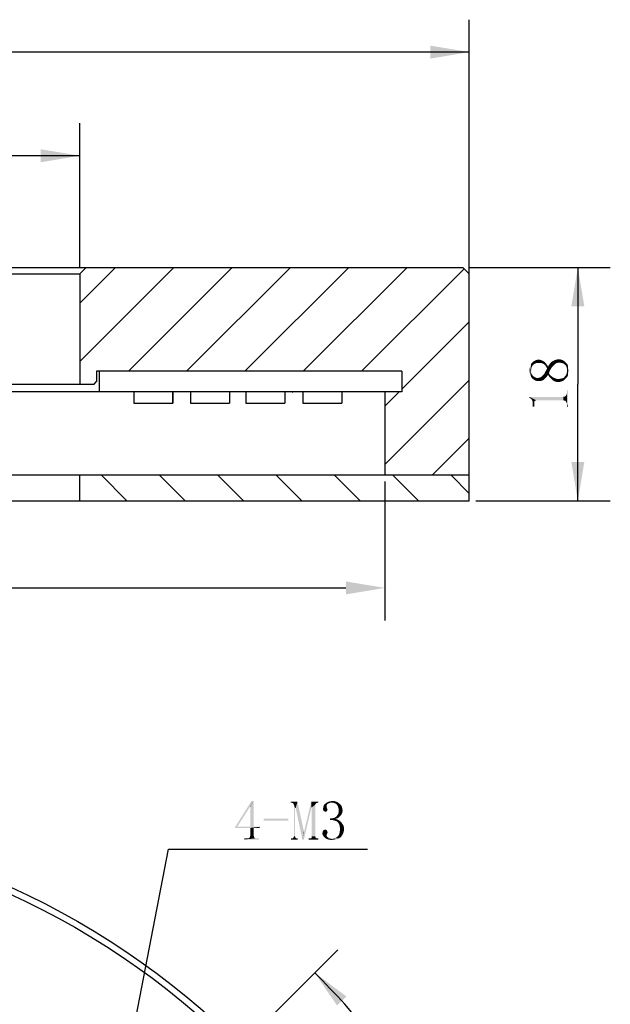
# Model space of a CAD drawing. Header units: millimetres. Extents: x 74 to 208, y 23 to 254.
# Tile 4 of 4: x 163 to 208, y 176 to 252. Entities that reach past the tile are written whole.
import ezdxf

# ---------------------------------------------------------------- set-up
doc = ezdxf.new("R2010")
doc.units = ezdxf.units.MM
doc.header["$LTSCALE"] = 23.1
doc.header["$PDMODE"] = 3
doc.header["$PDSIZE"] = 8
doc.layers.get('0').update_dxf_attribs({"linetype": 'CONTINUOUS'})
doc.layers.get('Defpoints').update_dxf_attribs({"linetype": 'CONTINUOUS'})
doc.layers.add('00_COMPONENTS', color=7, linetype='CONTINUOUS')
doc.layers.add('51__DRAFT_DIMS', color=7, linetype='CONTINUOUS')
doc.styles.get("Standard").update_dxf_attribs({"font": 'simfang.ttf'})
doc.dimstyles.new('DIMSTYLE_1', dxfattribs={"dimtxt": 3, "dimasz": 3, "dimexe": 2.5, "dimexo": 0.5, "dimgap": 0.75, "dimtad": 1, "dimdsep": 46, "dimtxsty": 'STANDARD', "dimblk": '_FILLED', "dimblk1": '_FILLED', "dimblk2": '_FILLED', "dimcen": 0.09, "dimclrt": 3, "dimazin": 2, "dimtp": 0.3, "dimtm": 0.3, "dimtfac": 1, "dimtofl": 0, "dimtmove": 0, "dimatfit": 3, "dimldrblk": '_FILLED', "dimfxl": 1, "dimtolj": 1, "dimarcsym": 0})
doc.dimstyles.new('DIMSTYLE_2', dxfattribs={"dimtxt": 3, "dimasz": 3, "dimexe": 2.5, "dimexo": 0.5, "dimgap": 0.75, "dimtad": 1, "dimdsep": 46, "dimtxsty": 'STANDARD', "dimblk": '_FILLED', "dimblk1": '_FILLED', "dimblk2": '_FILLED', "dimcen": 0.09, "dimclrt": 3, "dimazin": 2, "dimtp": 0.2, "dimtm": 0.2, "dimtfac": 1, "dimtofl": 0, "dimtmove": 0, "dimatfit": 3, "dimldrblk": '_FILLED', "dimfxl": 1, "dimtolj": 1, "dimarcsym": 0})
doc.dimstyles.new('DIMSTYLE_3', dxfattribs={"dimtxt": 3, "dimasz": 3, "dimexe": 2.5, "dimexo": 0.5, "dimgap": 3, "dimtad": 1, "dimdec": 1, "dimdsep": 46, "dimtxsty": 'STANDARD', "dimblk": '_FILLED', "dimblk1": '_FILLED', "dimblk2": '_FILLED', "dimcen": 0.09, "dimclrt": 3, "dimazin": 2, "dimtp": 0.5, "dimtm": 0.5, "dimtfac": 1, "dimtdec": -1, "dimtofl": 0, "dimtmove": 0, "dimatfit": 3, "dimldrblk": '_FILLED', "dimfxl": 1, "dimtolj": 1, "dimarcsym": 0})
doc.dimstyles.new('DIMSTYLE_4', dxfattribs={"dimtxt": 3, "dimasz": 3, "dimexe": 2.5, "dimexo": 0.5, "dimtad": 1, "dimdsep": 46, "dimtxsty": 'STANDARD', "dimblk": '_FILLED', "dimblk1": '_FILLED', "dimblk2": '_FILLED', "dimcen": 0.09, "dimclrt": 3, "dimazin": 2, "dimtp": 0.1, "dimtm": 0.1, "dimtfac": 1, "dimtofl": 0, "dimtmove": 0, "dimatfit": 1, "dimldrblk": '_FILLED', "dimfxl": 1, "dimtolj": 1, "dimarcsym": 0})

# ---------------------------------------------------------------- blocks, each defined once
blk = doc.blocks.new('_FILLED')
at = {"color": 0, "linetype": 'ByBlock'}
blk.add_solid([(0, 0), (-1, 0.167), (-1, -0.167)], dxfattribs=at)
blk = doc.blocks.new('*D1')
at = {"layer": '51__DRAFT_DIMS', "color": 4}
for p, q in [((77.446, 231.571), (77.446, 252.159)), ((197.446, 231.571), (197.446, 252.159)), ((77.446, 249.659), (137.446, 249.659)), ((197.446, 249.659), (137.446, 249.659))]:
    blk.add_line(p, q, dxfattribs=at)
at = {"layer": '51__DRAFT_DIMS', "color": 4, "xscale": 3, "yscale": 3, "zscale": 3, "rotation": 180}
blk.add_blockref('_FILLED', (77.446, 249.659), dxfattribs=at)
at = {"layer": '51__DRAFT_DIMS', "color": 4, "xscale": 3, "yscale": 3, "zscale": 3}
blk.add_blockref('_FILLED', (197.446, 249.659), dxfattribs=at)
blk = doc.blocks.new('*D2')
at = {"layer": '51__DRAFT_DIMS', "color": 4}
for p, q in [((107.446, 233.071), (107.446, 244.174)), ((167.446, 233.071), (167.446, 244.174)), ((107.446, 241.674), (137.446, 241.674)), ((167.446, 241.674), (137.446, 241.674))]:
    blk.add_line(p, q, dxfattribs=at)
at = {"layer": '51__DRAFT_DIMS', "color": 4, "xscale": 3, "yscale": 3, "zscale": 3, "rotation": 180}
blk.add_blockref('_FILLED', (107.446, 241.674), dxfattribs=at)
at = {"layer": '51__DRAFT_DIMS', "color": 4, "xscale": 3, "yscale": 3, "zscale": 3}
blk.add_blockref('_FILLED', (167.446, 241.674), dxfattribs=at)
blk = doc.blocks.new('*D3')
at = {"layer": '51__DRAFT_DIMS', "color": 4}
for p, q in [((197.446, 233.071), (208.303, 233.071)), ((205.803, 233.071), (205.803, 224.071)), ((205.803, 215.071), (205.803, 224.071)), ((197.946, 215.071), (208.303, 215.071))]:
    blk.add_line(p, q, dxfattribs=at)
at = {"layer": '51__DRAFT_DIMS', "color": 4, "xscale": 3, "yscale": 3, "zscale": 3}
for p, rotation in [((205.803, 233.071), 90), ((205.803, 215.071), 270)]:
    blk.add_blockref('_FILLED', p, dxfattribs=dict(at, rotation=rotation))
blk = doc.blocks.new('*D4')
at = {"layer": '51__DRAFT_DIMS', "color": 4}
for p, q in [((169.619, 162.772), (187.313, 180.465)), ((173.123, 130.598), (207.969, 130.598))]:
    blk.add_line(p, q, dxfattribs=at)
for start, end in [(22.5, 45), (0, 22.5)]:
    blk.add_arc((137.446, 130.598), 68.023, start, end, dxfattribs=at)
for points in [[(187.981, 176.876), (185.545, 178.698), (187.258, 176.184)], [(204.903, 133.587), (205.469, 130.598), (205.902, 133.609)]]:
    blk.add_solid(points, dxfattribs=at)
blk = doc.blocks.new('*D5')
at = {"layer": '51__DRAFT_DIMS', "color": 4}
for p, q in [((169.553, 163.891), (174.294, 188.221)), ((174.294, 188.221), (177.794, 188.221)), ((177.794, 188.221), (189.606, 188.221))]:
    blk.add_line(p, q, dxfattribs=at)
at = {"layer": '51__DRAFT_DIMS', "color": 4, "xscale": 3, "yscale": 3, "zscale": 3, "rotation": 258.9738099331}
blk.add_blockref('_FILLED', (169.553, 163.891), dxfattribs=at)
blk = doc.blocks.new('*D8')
at = {"layer": '51__DRAFT_DIMS', "color": 0, "lineweight": -2}
for p, q in [((83.946, 216.571), (83.946, 205.864)), ((190.946, 216.571), (190.946, 205.864)), ((86.946, 208.364), (187.946, 208.364))]:
    blk.add_line(p, q, dxfattribs=at)
at = {"layer": 'Defpoints', "color": 0}
for p in [(83.946, 217.071), (190.946, 217.071), (190.946, 208.364)]:
    blk.add_point(p, dxfattribs=at)
at = {"layer": '51__DRAFT_DIMS', "color": 0, "linetype": 'ByBlock', "lineweight": -2, "xscale": 3, "yscale": 3, "zscale": 3, "rotation": 180}
blk.add_blockref('_FILLED', (83.946, 208.364), dxfattribs=at)
at = {"layer": '51__DRAFT_DIMS', "color": 0, "linetype": 'ByBlock', "lineweight": -2, "xscale": 3, "yscale": 3, "zscale": 3}
blk.add_blockref('_FILLED', (190.946, 208.364), dxfattribs=at)
at = {"layer": '51__DRAFT_DIMS', "color": 3, "insert": (137.446, 210.632), "char_height": 3, "attachment_point": 5}
blk.add_mtext('\\A1;107', dxfattribs=at)

msp = doc.modelspace()

# ---------------------------------------------------------------- hatches: boundary and pattern name
h = msp.add_hatch()
h.set_pattern_fill('ANSI31', color=256)
h.paths.add_polyline_path([(83.94602, 217.07068), (83.94602, 223.47068), (82.64602, 223.47068), (82.64616, 225.07068), (105.94602, 225.07068), (106.14602, 225.07068), (106.14602, 224.27068), (106.34602, 224.07068), (107.44602, 224.07068), (107.44602, 232.57068), (106.94602, 233.07068), (77.94602, 233.07068), (77.44602, 232.57068), (77.44602, 217.07068)])
h.paths.add_polyline_path([(197.44602, 217.07068), (197.44602, 232.57068), (196.94602, 233.07068), (167.94602, 233.07068), (167.44602, 232.57068), (167.44602, 224.07068), (168.54602, 224.07068), (168.74602, 224.27068), (168.74602, 225.07068), (168.94619, 225.07068), (192.24602, 225.07068), (192.24602, 223.47068), (190.94602, 223.47068), (190.94602, 217.07068)])
h = msp.add_hatch()
h.set_pattern_fill('ANSI31', color=256, angle=90)
h.paths.add_polyline_path([(197.44602, 215.07068), (197.44602, 217.07068), (190.94602, 217.07068), (167.44602, 217.07068), (167.44602, 215.07068)])
h.paths.add_polyline_path([(107.44602, 217.07068), (83.94602, 217.07068), (77.44602, 217.07068), (77.44602, 215.07068), (107.44602, 215.07068)])

# ---------------------------------------------------------------- linework, layer by layer
at = {"layer": '00_COMPONENTS', "color": 7}
for p, q in [((77.94602, 233.07068), (196.94602, 233.07068)), ((167.44602, 232.57068), (167.94602, 233.07068)), ((196.94602, 233.07068), (197.44602, 232.57068)), ((107.44602, 232.57068), (167.44602, 232.57068)), ((167.44602, 232.57068), (167.44602, 224.07068)), ((197.44602, 215.07068), (197.44602, 232.57068)), ((192.24602, 225.07068), (168.74602, 225.07068)), ((168.74602, 225.07068), (168.74602, 224.27068)), ((168.94602, 225.07068), (168.94602, 223.47068)), ((168.94619, 225.01577), (168.94619, 223.47068)), ((192.24602, 225.07068), (192.24602, 223.47068)), ((192.24627, 225.01577), (192.24627, 223.47068)), ((106.34602, 224.07068), (168.54602, 224.07068)), ((168.54602, 224.07068), (168.74602, 224.27068)), ((192.24602, 223.47068), (82.64602, 223.47068)), ((171.60099, 223.47068), (171.60099, 222.59588)), ((174.59817, 223.47068), (174.59817, 222.59588)), ((174.60421, 223.47068), (174.60421, 222.59588)), ((175.98449, 223.47068), (175.98449, 222.59588)), ((178.98167, 223.47068), (178.98167, 222.59588)), ((178.9877, 223.47068), (178.9877, 222.59588)), ((180.24428, 223.47068), (180.24428, 222.59588)), ((183.24146, 223.47068), (183.24146, 222.59588)), ((183.2475, 223.47068), (183.2475, 222.59588)), ((183.83737, 223.45068), (183.8514, 223.45068)), ((184.62778, 223.47068), (184.62778, 222.59588)), ((187.62496, 223.47068), (187.62496, 222.59588)), ((187.63099, 223.47068), (187.63099, 222.59588)), ((190.94602, 223.47068), (190.94602, 217.07068)), ((171.60099, 222.59588), (174.60421, 222.59588)), ((175.98449, 222.59588), (178.9877, 222.59588)), ((180.24428, 222.59588), (183.2475, 222.59588)), ((184.62778, 222.59588), (187.63099, 222.59588)), ((77.44602, 217.07068), (197.44602, 217.07068)), ((167.44602, 215.07068), (167.44602, 217.07068)), ((77.44602, 215.07068), (197.44602, 215.07068))]:
    msp.add_line(p, q, dxfattribs=at)
for radius in [60, 59.5]:
    msp.add_circle((137.44602, 130.59839), radius, dxfattribs=at)
at = {"layer": '51__DRAFT_DIMS', "color": 3}
for points in [[(202.14719, 224.79725), (202.10031, 225.31287), (202.14719, 225.47693)], [(202.19406, 224.65662), (202.14719, 225.47693), (202.19406, 225.61756)], [(202.14719, 225.47693), (202.19406, 224.65662), (202.14719, 224.79725)], [(202.26437, 225.40662), (202.19406, 225.61756), (202.28781, 225.73475)], [(202.19406, 224.65662), (202.19406, 225.61756), (202.2175, 224.98475)], [(202.2175, 225.14881), (202.2175, 224.98475), (202.19406, 225.61756)], [(202.2175, 225.28943), (202.2175, 225.14881), (202.19406, 225.61756)], [(202.26437, 225.40662), (202.2175, 225.28943), (202.19406, 225.61756)], [(202.28781, 225.73475), (202.31125, 225.50037), (202.26437, 225.40662)], [(202.38156, 225.57068), (202.28781, 225.73475), (202.405, 225.8285)], [(202.38156, 225.57068), (202.31125, 225.50037), (202.28781, 225.73475)], [(202.405, 225.8285), (202.47531, 225.641), (202.38156, 225.57068)], [(202.47531, 225.641), (202.405, 225.8285), (202.52219, 225.89881)], [(202.52219, 225.89881), (202.5925, 225.68787), (202.47531, 225.641)], [(202.5925, 225.68787), (202.52219, 225.89881), (202.66281, 225.94568)], [(202.66281, 225.94568), (202.68625, 225.71131), (202.5925, 225.68787)], [(202.80344, 225.71131), (202.68625, 225.71131), (202.66281, 225.94568)], [(202.80344, 225.71131), (202.66281, 225.94568), (202.80344, 225.94568)], [(202.80344, 225.94568), (202.89719, 225.94568), (202.92062, 225.71131)], [(202.80344, 225.94568), (202.92062, 225.71131), (202.80344, 225.71131)], [(202.92062, 225.71131), (202.89719, 225.94568), (202.99094, 225.92225)], [(202.99094, 225.92225), (203.01437, 225.68787), (202.92062, 225.71131)], [(203.08469, 225.66443), (203.01437, 225.68787), (202.99094, 225.92225)], [(203.08469, 225.66443), (202.99094, 225.92225), (203.08469, 225.87537)], [(203.08469, 225.87537), (203.17844, 225.61756), (203.08469, 225.66443)], [(203.17844, 225.61756), (203.08469, 225.87537), (203.17844, 225.8285)], [(203.17844, 225.8285), (203.24875, 225.54725), (203.17844, 225.61756)], [(203.24875, 225.54725), (203.17844, 225.8285), (203.27219, 225.75818)], [(203.27219, 225.75818), (203.31906, 225.47693), (203.24875, 225.54725)], [(203.31906, 225.47693), (203.27219, 225.75818), (203.3425, 225.66443)], [(203.3425, 225.66443), (203.36594, 225.40662), (203.31906, 225.47693)], [(203.43625, 225.28943), (203.36594, 225.40662), (203.3425, 225.66443)], [(203.43625, 225.28943), (203.3425, 225.66443), (203.43625, 225.54725)], [(203.43625, 225.28943), (203.43625, 225.54725), (203.50656, 224.79725)], [(203.50656, 224.79725), (203.43625, 225.54725), (203.50656, 225.43006)], [(203.57687, 224.891), (203.50656, 225.43006), (203.57687, 225.54725)], [(203.50656, 225.43006), (203.57687, 224.68006), (203.50656, 224.79725)], [(203.57687, 224.891), (203.57687, 224.68006), (203.50656, 225.43006)], [(203.64719, 225.10193), (203.57687, 225.54725), (203.67062, 225.66443)], [(203.57687, 225.54725), (203.64719, 225.10193), (203.57687, 224.891)], [(203.67062, 225.66443), (203.74094, 225.266), (203.64719, 225.10193)], [(203.74094, 225.266), (203.67062, 225.66443), (203.76437, 225.78162)], [(203.76437, 225.78162), (203.83469, 225.40662), (203.74094, 225.266)], [(203.83469, 225.40662), (203.76437, 225.78162), (203.88156, 225.85193)], [(203.88156, 225.85193), (203.95187, 225.52381), (203.83469, 225.40662)], [(203.95187, 225.52381), (203.88156, 225.85193), (203.97531, 225.89881)], [(203.97531, 225.89881), (204.04562, 225.61756), (203.95187, 225.52381)], [(204.04562, 225.61756), (203.97531, 225.89881), (204.0925, 225.94568)], [(204.0925, 225.94568), (204.16281, 225.68787), (204.04562, 225.61756)], [(204.16281, 225.68787), (204.0925, 225.94568), (204.20969, 225.96912)], [(204.20969, 225.96912), (204.25656, 225.71131), (204.16281, 225.68787)], [(204.25656, 225.71131), (204.20969, 225.96912), (204.32687, 225.99256)], [(204.32687, 225.99256), (204.37375, 225.73475), (204.25656, 225.71131)], [(204.49094, 225.71131), (204.37375, 225.73475), (204.32687, 225.99256)], [(204.49094, 225.71131), (204.32687, 225.99256), (204.49094, 225.96912)], [(204.49094, 225.96912), (204.60812, 225.68787), (204.49094, 225.71131)], [(204.60812, 225.68787), (204.49094, 225.96912), (204.63156, 225.92225)], [(204.63156, 225.92225), (204.72531, 225.641), (204.60812, 225.68787)], [(204.72531, 225.641), (204.63156, 225.92225), (204.74875, 225.85193)], [(204.74875, 225.85193), (204.79562, 225.57068), (204.72531, 225.641)], [(204.79562, 225.57068), (204.74875, 225.85193), (204.86594, 225.73475)], [(204.86594, 225.73475), (204.88937, 225.50037), (204.79562, 225.57068)], [(204.93625, 225.38318), (204.88937, 225.50037), (204.86594, 225.73475)], [(204.95969, 225.266), (204.93625, 225.38318), (204.86594, 225.73475)], [(204.95969, 225.266), (204.86594, 225.73475), (204.98312, 225.61756)], [(204.98312, 225.61756), (204.98312, 225.10193), (204.95969, 225.266)], [(204.98312, 225.10193), (204.98312, 225.61756), (205.05344, 224.77381)], [(205.05344, 224.93787), (205.05344, 224.77381), (204.98312, 225.61756)], [(205.05344, 225.28943), (205.05344, 224.93787), (204.98312, 225.61756)], [(205.05344, 225.28943), (204.98312, 225.61756), (205.05344, 225.47693)], [(202.10031, 224.96131), (202.07687, 225.14881), (202.10031, 225.31287)], [(202.10031, 225.31287), (202.14719, 224.79725), (202.10031, 224.96131)], [(202.2175, 224.98475), (202.28781, 224.516), (202.19406, 224.65662)], [(202.2175, 224.98475), (202.24094, 224.86756), (202.28781, 224.516)], [(202.28781, 224.516), (202.24094, 224.86756), (202.31125, 224.75037)], [(202.31125, 224.75037), (202.405, 224.42225), (202.28781, 224.516)], [(202.31125, 224.75037), (202.38156, 224.68006), (202.405, 224.42225)], [(202.405, 224.42225), (202.38156, 224.68006), (202.47531, 224.60975)], [(203.01437, 224.3285), (202.92062, 224.58631), (203.01437, 224.65662)], [(203.10812, 224.37537), (203.01437, 224.65662), (203.10812, 224.75037)], [(203.01437, 224.65662), (203.10812, 224.37537), (203.01437, 224.3285)], [(203.20187, 224.42225), (203.10812, 224.75037), (203.20187, 224.84412)], [(203.10812, 224.75037), (203.20187, 224.42225), (203.10812, 224.37537)], [(203.27219, 224.49256), (203.20187, 224.84412), (203.27219, 224.98475)], [(203.20187, 224.84412), (203.27219, 224.49256), (203.20187, 224.42225)], [(203.36594, 224.58631), (203.27219, 224.98475), (203.36594, 225.12537)], [(203.27219, 224.98475), (203.36594, 224.58631), (203.27219, 224.49256)], [(203.43625, 224.68006), (203.36594, 225.12537), (203.43625, 225.28943)], [(203.36594, 225.12537), (203.43625, 224.68006), (203.36594, 224.58631)], [(203.43625, 225.28943), (203.50656, 224.79725), (203.43625, 224.68006)], [(203.57687, 224.891), (203.64719, 224.79725), (203.67062, 224.56287)], [(203.57687, 224.891), (203.67062, 224.56287), (203.57687, 224.68006)], [(203.67062, 224.56287), (203.64719, 224.79725), (203.7175, 224.72693)], [(203.7175, 224.72693), (203.76437, 224.46912), (203.67062, 224.56287)], [(203.76437, 224.46912), (203.7175, 224.72693), (203.81125, 224.65662)], [(203.81125, 224.65662), (203.85812, 224.37537), (203.76437, 224.46912)], [(203.85812, 224.37537), (203.81125, 224.65662), (203.905, 224.58631)], [(204.74875, 224.37537), (204.72531, 224.56287), (204.79562, 224.65662)], [(204.79562, 224.65662), (204.86594, 224.49256), (204.74875, 224.37537)], [(204.86594, 224.49256), (204.79562, 224.65662), (204.88937, 224.75037)], [(204.88937, 224.75037), (204.98312, 224.63318), (204.86594, 224.49256)], [(204.88937, 224.75037), (204.93625, 224.86756), (204.98312, 224.63318)], [(204.93625, 224.86756), (204.95969, 224.98475), (204.98312, 224.63318)], [(204.98312, 224.63318), (204.95969, 224.98475), (204.98312, 225.10193)], [(204.98312, 225.10193), (205.05344, 224.77381), (204.98312, 224.63318)], [(205.05344, 225.28943), (205.07687, 225.10193), (205.05344, 224.93787)], [(202.47531, 224.60975), (202.52219, 224.35193), (202.405, 224.42225)], [(202.52219, 224.35193), (202.47531, 224.60975), (202.54562, 224.58631)], [(202.54562, 224.58631), (202.66281, 224.30506), (202.52219, 224.35193)], [(202.54562, 224.58631), (202.63937, 224.53943), (202.66281, 224.30506)], [(202.66281, 224.30506), (202.63937, 224.53943), (202.73312, 224.53943)], [(202.73312, 224.53943), (202.80344, 224.30506), (202.66281, 224.30506)], [(202.80344, 224.30506), (202.73312, 224.53943), (202.82687, 224.56287)], [(202.82687, 224.56287), (202.89719, 224.30506), (202.80344, 224.30506)], [(202.89719, 224.30506), (202.82687, 224.56287), (202.92062, 224.58631)], [(202.92062, 224.58631), (203.01437, 224.3285), (202.89719, 224.30506)], [(203.905, 224.58631), (203.97531, 224.30506), (203.85812, 224.37537)], [(203.97531, 224.30506), (203.905, 224.58631), (204.02219, 224.53943)], [(204.02219, 224.53943), (204.0925, 224.25818), (203.97531, 224.30506)], [(204.0925, 224.25818), (204.02219, 224.53943), (204.11594, 224.49256)], [(204.11594, 224.49256), (204.20969, 224.23475), (204.0925, 224.25818)], [(204.20969, 224.23475), (204.11594, 224.49256), (204.23312, 224.46912)], [(204.23312, 224.46912), (204.35031, 224.23475), (204.20969, 224.23475)], [(204.35031, 224.23475), (204.23312, 224.46912), (204.35031, 224.46912)], [(204.49094, 224.25818), (204.35031, 224.46912), (204.49094, 224.49256)], [(204.35031, 224.46912), (204.49094, 224.25818), (204.35031, 224.23475)], [(204.49094, 224.49256), (204.60812, 224.516), (204.63156, 224.30506)], [(204.49094, 224.49256), (204.63156, 224.30506), (204.49094, 224.25818)], [(204.63156, 224.30506), (204.60812, 224.516), (204.72531, 224.56287)], [(204.72531, 224.56287), (204.74875, 224.37537), (204.63156, 224.30506)], [(204.74875, 222.80506), (204.67844, 223.08631), (204.74875, 223.10975)], [(204.74875, 223.10975), (204.79562, 222.80506), (204.74875, 222.80506)], [(204.79562, 222.80506), (204.74875, 223.10975), (204.79562, 223.10975)], [(204.8425, 222.78162), (204.79562, 223.10975), (204.8425, 223.13318)], [(204.79562, 223.10975), (204.8425, 222.78162), (204.79562, 222.80506)], [(204.88937, 222.73475), (204.8425, 223.13318), (204.88937, 223.18006)], [(204.8425, 223.13318), (204.88937, 222.73475), (204.8425, 222.78162)], [(204.91281, 222.68787), (204.88937, 223.18006), (204.91281, 223.22693)], [(204.88937, 223.18006), (204.91281, 222.68787), (204.88937, 222.73475)], [(204.93625, 222.641), (204.91281, 223.22693), (204.93625, 223.27381)], [(204.91281, 223.22693), (204.93625, 222.641), (204.91281, 222.68787)], [(204.95969, 222.57068), (204.93625, 223.27381), (204.95969, 223.34412)], [(204.93625, 223.27381), (204.95969, 222.57068), (204.93625, 222.641)], [(204.95969, 223.41443), (204.95969, 223.60193), (205.05344, 222.33631)], [(205.05344, 222.33631), (204.95969, 223.60193), (205.05344, 223.60193)], [(204.95969, 223.34412), (204.95969, 223.41443), (205.05344, 222.33631)], [(204.95969, 222.57068), (204.95969, 223.34412), (205.05344, 222.33631)], [(202.07687, 223.08631), (202.12375, 222.99256), (202.07687, 223.016)], [(202.19406, 222.94568), (202.12375, 222.99256), (202.07687, 223.08631)], [(202.24094, 222.89881), (202.19406, 222.94568), (202.07687, 223.08631)], [(202.45187, 222.73475), (202.24094, 222.89881), (202.07687, 223.08631)], [(202.49875, 222.78162), (202.45187, 222.73475), (202.07687, 223.08631)], [(202.54562, 222.80506), (202.49875, 222.78162), (202.07687, 223.08631)], [(202.5925, 222.8285), (202.54562, 222.80506), (202.07687, 223.08631)], [(204.67844, 222.8285), (202.5925, 222.8285), (202.07687, 223.08631)], [(204.67844, 222.8285), (202.07687, 223.08631), (204.67844, 223.08631)], [(202.45187, 222.641), (202.28781, 222.8285), (202.24094, 222.89881)], [(202.45187, 222.73475), (202.45187, 222.641), (202.24094, 222.89881)], [(202.45187, 222.641), (202.31125, 222.75818), (202.28781, 222.8285)], [(202.45187, 222.33631), (202.33469, 222.68787), (202.31125, 222.75818)], [(202.45187, 222.641), (202.45187, 222.33631), (202.31125, 222.75818)], [(202.33469, 222.59412), (202.33469, 222.68787), (202.45187, 222.33631)], [(202.33469, 222.50037), (202.33469, 222.59412), (202.45187, 222.33631)], [(202.33469, 222.50037), (202.45187, 222.33631), (202.33469, 222.33631)], [(204.67844, 223.08631), (204.74875, 222.80506), (204.67844, 222.8285)], [(204.95969, 222.50037), (204.95969, 222.57068), (205.05344, 222.33631)], [(204.95969, 222.50037), (205.05344, 222.33631), (204.95969, 222.33631)], [(180.84051, 191.94765), (180.55926, 191.50233), (179.41083, 189.93202)], [(180.84051, 191.94765), (179.41083, 189.93202), (180.67645, 191.94765)], [(180.55926, 191.50233), (179.57489, 189.95546), (179.41083, 189.93202)], [(180.5827, 191.50233), (180.55926, 191.50233), (180.84051, 191.94765)], [(180.5827, 189.95546), (180.5827, 191.50233), (180.84051, 191.94765)], [(180.5827, 189.95546), (180.84051, 191.94765), (180.84051, 189.95546)], [(184.21551, 191.90077), (183.69989, 191.80702), (183.69989, 191.90077)], [(183.7702, 191.80702), (183.69989, 191.80702), (184.21551, 191.90077)], [(183.84051, 191.78358), (183.7702, 191.80702), (184.21551, 191.90077)], [(183.88739, 191.76015), (183.84051, 191.78358), (184.21551, 191.90077)], [(183.91083, 191.71327), (183.88739, 191.76015), (184.21551, 191.90077)], [(183.93426, 191.6664), (183.91083, 191.71327), (184.21551, 191.90077)], [(184.02801, 191.40858), (183.93426, 191.6664), (184.21551, 191.90077)], [(184.02801, 191.40858), (183.93426, 189.20546), (183.93426, 191.6664)], [(183.93426, 189.20546), (184.02801, 191.40858), (184.02801, 189.20546)], [(184.07489, 191.40858), (184.02801, 191.40858), (184.21551, 191.90077)], [(184.07489, 191.40858), (184.21551, 191.90077), (184.7077, 189.6039)], [(184.7077, 189.6039), (184.59051, 188.97108), (184.07489, 191.40858)], [(184.59051, 188.97108), (184.73114, 189.6039), (185.29364, 191.45546)], [(184.59051, 188.97108), (185.29364, 191.45546), (184.7077, 188.97108)], [(185.29364, 191.45546), (184.73114, 189.6039), (185.2702, 191.90077)], [(185.2702, 191.90077), (185.8327, 191.90077), (185.6452, 191.76015)], [(185.2702, 191.90077), (185.6452, 191.76015), (185.29364, 191.45546)], [(185.6452, 191.76015), (185.59833, 191.71327), (185.29364, 191.45546)], [(185.59833, 191.71327), (185.59833, 191.6664), (185.29364, 191.45546)], [(185.31708, 191.45546), (185.29364, 191.45546), (185.59833, 191.6664)], [(185.31708, 189.20546), (185.31708, 191.45546), (185.59833, 191.6664)], [(185.31708, 189.20546), (185.59833, 191.6664), (185.59833, 189.20546)], [(185.8327, 191.90077), (185.69208, 191.78358), (185.6452, 191.76015)], [(185.8327, 191.90077), (185.76239, 191.80702), (185.69208, 191.78358)], [(185.76239, 191.80702), (185.8327, 191.90077), (185.8327, 191.80702)], [(186.46551, 191.45546), (186.18426, 191.36171), (186.2077, 191.4789)], [(186.46551, 191.45546), (186.48895, 191.40858), (186.18426, 191.36171)], [(186.48895, 191.40858), (186.48895, 191.38515), (186.18426, 191.36171)], [(186.18426, 191.36171), (186.48895, 191.38515), (186.51239, 191.33827)], [(186.51239, 191.33827), (186.18426, 191.2914), (186.18426, 191.36171)], [(186.18426, 191.2914), (186.51239, 191.33827), (186.53583, 191.2914)], [(186.53583, 191.2914), (186.2077, 191.24452), (186.18426, 191.2914)], [(186.46551, 191.54921), (186.2077, 191.4789), (186.23114, 191.59608)], [(186.46551, 191.54921), (186.46551, 191.50233), (186.2077, 191.4789)], [(186.2077, 191.4789), (186.46551, 191.50233), (186.46551, 191.45546)], [(186.2077, 191.24452), (186.53583, 191.2914), (186.51239, 191.22108)], [(186.51239, 191.22108), (186.2077, 191.19765), (186.2077, 191.24452)], [(186.48895, 191.6664), (186.23114, 191.59608), (186.30145, 191.68983)], [(186.48895, 191.6664), (186.46551, 191.61952), (186.23114, 191.59608)], [(186.23114, 191.59608), (186.46551, 191.61952), (186.46551, 191.54921)], [(186.60614, 191.76015), (186.30145, 191.68983), (186.41864, 191.78358)], [(186.60614, 191.76015), (186.53583, 191.71327), (186.30145, 191.68983)], [(186.30145, 191.68983), (186.53583, 191.71327), (186.48895, 191.6664)], [(186.72333, 191.80702), (186.41864, 191.78358), (186.53583, 191.8539)], [(186.41864, 191.78358), (186.72333, 191.80702), (186.60614, 191.76015)], [(187.23895, 191.87733), (186.53583, 191.8539), (186.65301, 191.90077)], [(186.72333, 191.80702), (186.53583, 191.8539), (187.23895, 191.87733)], [(187.09833, 191.92421), (186.65301, 191.90077), (186.79364, 191.92421)], [(186.65301, 191.90077), (187.09833, 191.92421), (187.23895, 191.87733)], [(186.86395, 191.80702), (186.72333, 191.80702), (187.23895, 191.87733)], [(186.79364, 191.92421), (186.93426, 191.94765), (187.09833, 191.92421)], [(186.98114, 191.80702), (186.86395, 191.80702), (187.23895, 191.87733)], [(186.98114, 191.80702), (187.23895, 191.87733), (187.35614, 191.80702)], [(187.35614, 191.80702), (187.09833, 191.76015), (186.98114, 191.80702)], [(187.19208, 191.71327), (187.09833, 191.76015), (187.35614, 191.80702)], [(187.19208, 191.71327), (187.35614, 191.80702), (187.47333, 191.71327)], [(187.47333, 191.71327), (187.26239, 191.64296), (187.19208, 191.71327)], [(187.26239, 191.64296), (187.47333, 191.71327), (187.56708, 191.61952)], [(187.56708, 191.61952), (187.30926, 191.54921), (187.26239, 191.64296)], [(187.30926, 191.54921), (187.56708, 191.61952), (187.63739, 191.50233)], [(187.63739, 191.50233), (187.35614, 191.43202), (187.30926, 191.54921)], [(187.35614, 191.43202), (187.63739, 191.50233), (187.66083, 191.38515)], [(187.66083, 191.38515), (187.37958, 191.33827), (187.35614, 191.43202)], [(187.37958, 191.33827), (187.66083, 191.38515), (187.68426, 191.26796)], [(187.68426, 191.26796), (187.37958, 191.22108), (187.37958, 191.33827)], [(187.37958, 191.22108), (187.68426, 191.26796), (187.68426, 191.15077)], [(183.51239, 190.58827), (181.61395, 190.42421), (181.61395, 190.58827)], [(181.61395, 190.42421), (183.51239, 190.58827), (183.51239, 190.42421)], [(186.25458, 191.17421), (186.2077, 191.19765), (186.51239, 191.22108)], [(186.25458, 191.17421), (186.51239, 191.22108), (186.48895, 191.17421)], [(186.48895, 191.17421), (186.30145, 191.12733), (186.25458, 191.17421)], [(186.30145, 191.12733), (186.48895, 191.17421), (186.44208, 191.12733)], [(186.44208, 191.12733), (186.37176, 191.1039), (186.30145, 191.12733)], [(187.28583, 190.61171), (186.72333, 190.58827), (186.88739, 190.61171)], [(186.72333, 190.58827), (187.28583, 190.61171), (187.1452, 190.56483)], [(187.1452, 190.56483), (186.72333, 190.47108), (186.72333, 190.58827)], [(187.1452, 190.56483), (187.3327, 190.49452), (186.72333, 190.47108)], [(186.81708, 190.47108), (186.72333, 190.47108), (187.3327, 190.49452)], [(186.93426, 190.47108), (186.81708, 190.47108), (187.3327, 190.49452)], [(186.88739, 190.61171), (187.02801, 190.63515), (187.37958, 190.65858)], [(186.88739, 190.61171), (187.37958, 190.65858), (187.28583, 190.61171)], [(187.00458, 190.44765), (186.93426, 190.47108), (187.3327, 190.49452)], [(187.09833, 190.42421), (187.00458, 190.44765), (187.3327, 190.49452)], [(187.37958, 190.65858), (187.02801, 190.63515), (187.12176, 190.68202)], [(187.16864, 190.40077), (187.09833, 190.42421), (187.3327, 190.49452)], [(187.47333, 190.75233), (187.12176, 190.68202), (187.21551, 190.75233)], [(187.12176, 190.68202), (187.47333, 190.75233), (187.37958, 190.65858)], [(187.16864, 190.40077), (187.3327, 190.49452), (187.47333, 190.40077)], [(187.54364, 190.82265), (187.21551, 190.75233), (187.28583, 190.84608)], [(187.21551, 190.75233), (187.54364, 190.82265), (187.47333, 190.75233)], [(187.61395, 190.9164), (187.28583, 190.84608), (187.35614, 190.96327)], [(187.28583, 190.84608), (187.61395, 190.9164), (187.54364, 190.82265)], [(187.66083, 191.03358), (187.35614, 190.96327), (187.37958, 191.08046)], [(187.35614, 190.96327), (187.66083, 191.03358), (187.61395, 190.9164)], [(187.68426, 191.15077), (187.37958, 191.08046), (187.37958, 191.22108)], [(187.37958, 191.08046), (187.68426, 191.15077), (187.66083, 191.03358)], [(180.84051, 189.95546), (181.30926, 189.95546), (179.41083, 189.93202)], [(180.5827, 189.95546), (180.84051, 189.95546), (179.41083, 189.93202)], [(179.57489, 189.95546), (180.5827, 189.95546), (179.41083, 189.93202)], [(179.41083, 189.86171), (179.41083, 189.93202), (181.30926, 189.95546)], [(180.5827, 189.86171), (179.41083, 189.86171), (181.30926, 189.95546)], [(180.84051, 189.86171), (180.5827, 189.86171), (181.30926, 189.95546)], [(180.84051, 189.86171), (180.5827, 189.27577), (180.5827, 189.86171)], [(180.5827, 189.27577), (180.84051, 189.86171), (180.84051, 189.27577)], [(180.84051, 189.86171), (181.30926, 189.95546), (181.30926, 189.86171)], [(186.41864, 189.72108), (186.46551, 189.69765), (186.2077, 189.67421)], [(186.41864, 189.72108), (186.2077, 189.67421), (186.27801, 189.72108)], [(186.3952, 189.74452), (186.27801, 189.72108), (186.34833, 189.74452)], [(186.27801, 189.72108), (186.3952, 189.74452), (186.41864, 189.72108)], [(187.47333, 190.40077), (187.23895, 190.37733), (187.16864, 190.40077)], [(187.28583, 190.33046), (187.23895, 190.37733), (187.47333, 190.40077)], [(187.28583, 190.33046), (187.47333, 190.40077), (187.59051, 190.30702)], [(187.59051, 190.30702), (187.3327, 190.28358), (187.28583, 190.33046)], [(187.40301, 190.18983), (187.3327, 190.28358), (187.59051, 190.30702)], [(187.40301, 190.18983), (187.59051, 190.30702), (187.66083, 190.18983)], [(187.66083, 190.18983), (187.44989, 190.07265), (187.40301, 190.18983)], [(187.66083, 190.18983), (187.73114, 190.09608), (187.44989, 190.07265)], [(187.44989, 190.07265), (187.73114, 190.09608), (187.77801, 189.9789)], [(187.77801, 189.9789), (187.47333, 189.93202), (187.44989, 190.07265)], [(187.47333, 189.93202), (187.77801, 189.9789), (187.80145, 189.86171)], [(187.80145, 189.86171), (187.49676, 189.7914), (187.47333, 189.93202)], [(187.80145, 189.74452), (187.47333, 189.6039), (187.49676, 189.7914)], [(187.47333, 189.6039), (187.80145, 189.74452), (187.77801, 189.6039)], [(187.49676, 189.7914), (187.80145, 189.86171), (187.80145, 189.74452)], [(181.09833, 189.06483), (181.26239, 189.06483), (180.11395, 188.97108)], [(181.00458, 189.06483), (181.09833, 189.06483), (180.11395, 188.97108)], [(180.44208, 189.06483), (181.00458, 189.06483), (180.11395, 188.97108)], [(180.37176, 189.06483), (180.44208, 189.06483), (180.11395, 188.97108)], [(180.32489, 189.06483), (180.37176, 189.06483), (180.11395, 188.97108)], [(180.32489, 189.06483), (180.11395, 188.97108), (180.11395, 189.06483)], [(180.11395, 188.97108), (181.26239, 189.06483), (181.26239, 188.97108)], [(180.44208, 189.06483), (180.48895, 189.08827), (180.91083, 189.11171)], [(180.44208, 189.06483), (180.91083, 189.11171), (181.00458, 189.06483)], [(180.91083, 189.11171), (180.48895, 189.08827), (180.51239, 189.11171)], [(180.88739, 189.13515), (180.51239, 189.11171), (180.53583, 189.13515)], [(180.51239, 189.11171), (180.88739, 189.13515), (180.91083, 189.11171)], [(180.86395, 189.18202), (180.53583, 189.13515), (180.55926, 189.18202)], [(180.53583, 189.13515), (180.86395, 189.18202), (180.88739, 189.13515)], [(180.84051, 189.27577), (180.55926, 189.2289), (180.5827, 189.27577)], [(180.55926, 189.2289), (180.84051, 189.27577), (180.86395, 189.2289)], [(180.86395, 189.2289), (180.55926, 189.18202), (180.55926, 189.2289)], [(180.55926, 189.18202), (180.86395, 189.2289), (180.86395, 189.18202)], [(184.19208, 189.06483), (184.23895, 189.06483), (183.72333, 188.97108)], [(184.12176, 189.06483), (184.19208, 189.06483), (183.72333, 188.97108)], [(183.84051, 189.06483), (184.12176, 189.06483), (183.72333, 188.97108)], [(183.7702, 189.06483), (183.84051, 189.06483), (183.72333, 188.97108)], [(183.7702, 189.06483), (183.72333, 188.97108), (183.72333, 189.06483)], [(183.72333, 188.97108), (184.23895, 189.06483), (184.23895, 188.97108)], [(184.07489, 189.08827), (183.84051, 189.06483), (183.88739, 189.08827)], [(183.84051, 189.06483), (184.07489, 189.08827), (184.12176, 189.06483)], [(184.05145, 189.13515), (183.88739, 189.08827), (183.91083, 189.13515)], [(183.88739, 189.08827), (184.05145, 189.13515), (184.07489, 189.08827)], [(184.02801, 189.20546), (183.91083, 189.13515), (183.93426, 189.20546)], [(183.91083, 189.13515), (184.02801, 189.20546), (184.05145, 189.13515)], [(184.7077, 189.6039), (184.73114, 189.6039), (184.59051, 188.97108)], [(185.76239, 189.06483), (185.8327, 189.06483), (185.0827, 188.97108)], [(185.69208, 189.06483), (185.76239, 189.06483), (185.0827, 188.97108)], [(185.24676, 189.06483), (185.69208, 189.06483), (185.0827, 188.97108)], [(185.17645, 189.06483), (185.24676, 189.06483), (185.0827, 188.97108)], [(185.17645, 189.06483), (185.0827, 188.97108), (185.0827, 189.06483)], [(185.0827, 188.97108), (185.8327, 189.06483), (185.8327, 188.97108)], [(185.6452, 189.08827), (185.24676, 189.06483), (185.29364, 189.08827)], [(185.24676, 189.06483), (185.6452, 189.08827), (185.69208, 189.06483)], [(185.59833, 189.13515), (185.29364, 189.08827), (185.31708, 189.13515)], [(185.29364, 189.08827), (185.59833, 189.13515), (185.6452, 189.08827)], [(185.59833, 189.20546), (185.31708, 189.13515), (185.31708, 189.20546)], [(185.31708, 189.13515), (185.59833, 189.20546), (185.59833, 189.13515)], [(186.53583, 189.53358), (186.13739, 189.48671), (186.16083, 189.58046)], [(186.13739, 189.48671), (186.53583, 189.53358), (186.51239, 189.46327)], [(186.51239, 189.46327), (186.13739, 189.39296), (186.13739, 189.48671)], [(186.13739, 189.39296), (186.51239, 189.46327), (186.48895, 189.39296)], [(186.48895, 189.39296), (186.18426, 189.27577), (186.13739, 189.39296)], [(186.48895, 189.67421), (186.51239, 189.6039), (186.16083, 189.58046)], [(186.48895, 189.67421), (186.16083, 189.58046), (186.2077, 189.67421)], [(186.16083, 189.58046), (186.51239, 189.6039), (186.53583, 189.53358)], [(186.48895, 189.39296), (186.46551, 189.34608), (186.18426, 189.27577)], [(186.18426, 189.27577), (186.46551, 189.34608), (186.46551, 189.27577)], [(186.46551, 189.27577), (186.25458, 189.18202), (186.18426, 189.27577)], [(186.2077, 189.67421), (186.46551, 189.69765), (186.48895, 189.67421)], [(186.46551, 189.27577), (186.46551, 189.2289), (186.25458, 189.18202)], [(186.25458, 189.18202), (186.46551, 189.2289), (186.48895, 189.18202)], [(186.48895, 189.18202), (186.34833, 189.08827), (186.25458, 189.18202)], [(186.48895, 189.18202), (186.53583, 189.15858), (186.34833, 189.08827)], [(186.53583, 189.15858), (186.5827, 189.11171), (186.34833, 189.08827)], [(186.34833, 189.08827), (186.5827, 189.11171), (186.72333, 189.06483)], [(186.72333, 189.06483), (186.46551, 189.01796), (186.34833, 189.08827)], [(186.72333, 189.06483), (186.86395, 189.0414), (186.46551, 189.01796)], [(186.46551, 189.01796), (186.86395, 189.0414), (187.42645, 189.06483)], [(186.46551, 189.01796), (187.42645, 189.06483), (187.26239, 188.99452)], [(187.26239, 188.99452), (186.60614, 188.97108), (186.46551, 189.01796)], [(186.60614, 188.97108), (187.26239, 188.99452), (187.09833, 188.97108)], [(187.09833, 188.97108), (186.74676, 188.94765), (186.60614, 188.97108)], [(186.74676, 188.94765), (187.09833, 188.97108), (186.88739, 188.94765)], [(187.42645, 189.06483), (186.86395, 189.0414), (187.02801, 189.06483)], [(187.42645, 189.06483), (187.02801, 189.06483), (187.1452, 189.08827)], [(187.1452, 189.08827), (187.23895, 189.15858), (187.56708, 189.18202)], [(187.1452, 189.08827), (187.56708, 189.18202), (187.42645, 189.06483)], [(187.56708, 189.18202), (187.23895, 189.15858), (187.3327, 189.2289)], [(187.66083, 189.29921), (187.3327, 189.2289), (187.40301, 189.32265)], [(187.3327, 189.2289), (187.66083, 189.29921), (187.56708, 189.18202)], [(187.73114, 189.43983), (187.40301, 189.32265), (187.44989, 189.46327)], [(187.40301, 189.32265), (187.73114, 189.43983), (187.66083, 189.29921)], [(187.77801, 189.6039), (187.44989, 189.46327), (187.47333, 189.6039)], [(187.44989, 189.46327), (187.77801, 189.6039), (187.73114, 189.43983)]]:
    msp.add_solid(points, dxfattribs=at)

# ---------------------------------------------------------------- dimensions: what is measured, and where the dimension line sits
at = {"layer": '51__DRAFT_DIMS', "color": 4}
for base, p1, p2, picture, middle in [((197.44602, 249.65918), (77.44602, 231.07068), (197.44602, 231.07068), '*D1', (134.14133, 249.65918)), ((167.44602, 241.67434), (107.44602, 232.57068), (167.44602, 232.57068), '*D2', (135.24289, 241.67434))]:
    dim = msp.add_linear_dim(base=base, p1=p1, p2=p2, dimstyle='DIMSTYLE_1', dxfattribs=at)
    dim.commit()
    dim.dimension.update_dxf_attribs({"geometry": picture, "text_midpoint": middle, "dimtype": 160})
dim = msp.add_linear_dim(base=(205.80344, 215.07068), p1=(196.94602, 233.07068), p2=(197.44602, 215.07068), angle=270, dimstyle='DIMSTYLE_2', dxfattribs=at)
dim.commit()
dim.dimension.update_dxf_attribs({"geometry": '*D3', "text_midpoint": (205.80344, 221.86756), "dimtype": 160})
dim = msp.add_linear_dim(base=(190.94602, 208.36445), p1=(83.94602, 217.07068), p2=(190.94602, 217.07068), dimstyle='DIMSTYLE_1', override={"dimtxsty": 'STANDARD', "dimldrblk": '_FILLED'}, dxfattribs=at)
dim.commit()
dim.dimension.update_dxf_attribs({"geometry": '*D8', "text_midpoint": (137.44602, 210.63159)})
dim = msp.add_diameter_dim_2p(p1=(169.55271, 163.8905), p2=(168.97894, 160.94588), text='4-M<>\\P ', dimstyle='DIMSTYLE_4', override={"dimtih": 1, "dimtoh": 1, "dimpost": '<>'}, dxfattribs=at)
dim.commit()
dim.dimension.update_dxf_attribs({"geometry": '*D5', "text_midpoint": (179.29364, 188.97108), "dimtype": 163})
dim = msp.add_angular_dim_2l(base=(200.29077, 156.62954), line1=((171.94251, 130.59839), (172.62274, 130.59839)), line2=((168.78483, 161.9372), (169.26582, 162.41819)), dimstyle='DIMSTYLE_3', dxfattribs=at)
dim.commit()
dim.dimension.update_dxf_attribs({"geometry": '*D4', "text_midpoint": (199.05414, 159.43452), "dimtype": 162})

doc.saveas('drawing.dxf')
